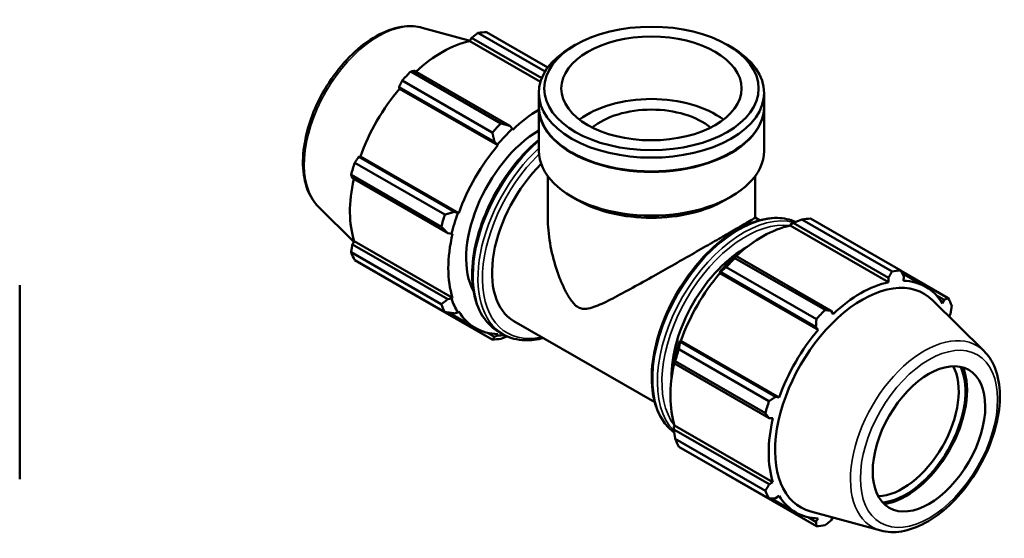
# Model space of a CAD drawing. Header units: millimetres. Extents: x 0 to 1209, y -431 to 833.
# Tile 7 of 7: x 745 to 1209, y 589 to 833. Entities that reach past the tile are written whole.
import ezdxf

# ---------------------------------------------------------------- set-up
doc = ezdxf.new("R2010")
doc.units = ezdxf.units.MM
doc.layers.add('Visible (ANSI)', color=7, linetype='Continuous', lineweight=50)
doc.layers.add('Visible Narrow (ANSI)', color=7, linetype='Continuous', lineweight=35)

msp = doc.modelspace()

# ---------------------------------------------------------------- linework, layer by layer
at = {"layer": 'Visible (ANSI)'}
for p, q in [((934.196, 829.478), (956.78, 823.353)), ((992.12, 808.759), (960.453, 826.995)), ((964.527, 827.39), (993.445, 810.737)), ((956.64, 823.11), (957.516, 824.634)), ((989.96, 803.922), (956.64, 823.11)), ((957.516, 824.634), (990.549, 805.612)), ((1006.406, 821.333), (1004.598, 820.283)), ((1078.143, 821.333), (1079.951, 820.283)), ((928.848, 808.795), (971.346, 784.322)), ((975.543, 783.22), (930.571, 809.118)), ((967.272, 780.024), (924.773, 804.498)), ((923.356, 801.507), (968.328, 775.61)), ((923.548, 800.706), (923.356, 801.507)), ((969.908, 774.009), (923.548, 800.706)), ((989.196, 792.252), (989.196, 798.753)), ((1095.353, 792.252), (1095.353, 798.753)), ((989.196, 771.405), (989.196, 792.007)), ((1095.353, 771.405), (1095.353, 792.007)), ((976.757, 781.815), (975.543, 783.22)), ((976.897, 781.381), (976.757, 781.815)), ((968.328, 775.61), (969.692, 774.363)), ((969.692, 774.363), (969.908, 774.009)), ((1004.811, 770.598), (1004.598, 770.722)), ((1079.738, 770.598), (1079.951, 770.722)), ((902.425, 765.79), (944.924, 741.317)), ((904.303, 768.507), (905.09, 768.737)), ((949.275, 742.61), (904.303, 768.507)), ((951.45, 742.04), (905.09, 768.737)), ((943.236, 735.634), (900.738, 760.107)), ((901.315, 758.444), (946.286, 732.547)), ((993.442, 739.903), (993.442, 759.425)), ((1091.107, 739.903), (1091.107, 759.425)), ((1007.612, 748.125), (1004.598, 749.875)), ((1076.937, 748.125), (1079.951, 749.875)), ((885.473, 744.868), (902.015, 728.499)), ((951.036, 742.051), (949.275, 742.61)), ((951.45, 742.04), (951.036, 742.051)), ((1091.107, 739.906), (1093.237, 738.679)), ((1155.701, 714.559), (1113.203, 739.032)), ((1117.277, 739.427), (1159.775, 714.954)), ((1107.652, 736.148), (1107.792, 736.743)), ((1107.652, 736.148), (1154.011, 709.451)), ((1107.792, 736.743), (1109.006, 737.397)), ((1109.006, 737.397), (1153.977, 711.499)), ((901.315, 727.291), (902.195, 728.809)), ((948.555, 702.112), (902.195, 728.809)), ((946.286, 732.547), (948.11, 732.197)), ((948.11, 732.197), (948.555, 732.291)), ((946.286, 701.394), (901.315, 727.291)), ((900.738, 723.566), (943.236, 699.093)), ((944.924, 695.354), (902.425, 719.828)), ((1082.061, 721.88), (1081.409, 721.55)), ((1081.598, 720.832), (1124.096, 696.359)), ((1127.033, 695.983), (1082.061, 721.88)), ((1120.022, 692.061), (1077.524, 716.535)), ((1182.123, 701.985), (1159.849, 714.812)), ((1074.344, 714.098), (1074.846, 714.27)), ((1074.559, 713.744), (1074.344, 714.098)), ((1074.559, 713.744), (1120.919, 687.047)), ((1074.846, 714.27), (1119.818, 688.373)), ((1153.977, 711.499), (1154.011, 709.451)), ((1160.423, 713.699), (1171.591, 707.268)), ((1161.001, 710.129), (1161.193, 712.199)), ((744.531, 708.057), (744.531, 616.631)), ((924.773, 706.858), (967.272, 682.385)), ((948.11, 701.693), (946.286, 701.394)), ((948.555, 702.112), (948.11, 701.693)), ((1199.076, 676.944), (1174.79, 700.976)), ((1176.596, 703.244), (1180.245, 701.142)), ((1180.245, 701.142), (1179.458, 699.417)), ((946.702, 695.113), (959.318, 687.848)), ((949.275, 694.773), (951.036, 695.21)), ((951.036, 695.21), (951.45, 695.698)), ((1127.909, 694.42), (1127.033, 695.983)), ((1182.533, 693.313), (1183.234, 694.521)), ((977.456, 691.112), (1043.833, 652.888)), ((1119.818, 688.373), (1120.919, 687.047)), ((968.328, 683.716), (965.067, 685.594)), ((969.692, 684.384), (968.328, 683.716)), ((969.908, 684.987), (969.692, 684.384)), ((970.204, 686.149), (972.443, 684.859)), ((1055.176, 677.827), (1097.674, 653.354)), ((1055.794, 681.27), (1055.688, 681.786)), ((1055.688, 681.786), (1056.102, 681.775)), ((1100.765, 655.372), (1055.794, 681.27)), ((1056.102, 681.775), (1102.462, 655.078)), ((1052.762, 671.932), (1052.805, 671.207)), ((1052.805, 671.207), (1097.776, 645.309)), ((1095.986, 647.671), (1053.488, 672.144)), ((1102.462, 655.078), (1100.765, 655.372)), ((1097.776, 645.309), (1099.567, 645.33)), ((1052.762, 641.428), (1053.207, 641.847)), ((1052.805, 640.054), (1052.762, 641.428)), ((1053.207, 641.847), (1099.567, 615.15)), ((1097.776, 614.156), (1052.805, 640.054)), ((1053.488, 635.603), (1095.986, 611.13)), ((1097.674, 607.391), (1055.176, 631.865)), ((1077.524, 618.895), (1120.022, 594.422)), ((1099.567, 615.15), (1097.776, 614.156)), ((1100.765, 607.535), (1102.462, 608.736)), ((1098.934, 607.448), (1110.329, 600.886)), ((1150.352, 592.334), (1117.377, 601.277)), ((1119.818, 596.479), (1116.078, 598.632)), ((1120.919, 598.025), (1119.818, 596.479)), ((1127.033, 597.178), (1127.769, 598.459))]:
    msp.add_line(p, q, dxfattribs=at)
for centre, major_axis, ratio, start_param, end_param in [((944.65, 767.124), (32.936, 57.195), 0.5780931, 0.3435016, 0.4380292), ((943.589, 767.735), (30.631, 53.191), 0.5780931, 0.4780318, 1.0719493), ((1042.274, 798.753), (-53.079, 0), 0.5758617, 5.5016397, 10.2063236), ((944.65, 767.124), (-32.936, -57.195), 0.5780931, 4.2704924, 4.36502), ((943.589, 767.735), (30.631, 53.191), 0.5780931, 1.26343, 1.8742952), ((1042.274, 771.405), (-42.463, 0), 0.5758617, 3.787353, 5.6374249), ((989.948, 741.039), (-30.631, -53.191), 0.5780931, 3.9424038, 4.2304897), ((1042.274, 792.007), (-53.079, 0), 0.5758617, 6.2791733, 9.42879), ((1042.274, 792.252), (-53.079, 0), 0.5758617, 0, 3.1415927), ((1042.274, 771.405), (-33.75, 0), 0.5758617, 3.7416446, 5.6831334), ((987.148, 742.651), (-32.936, -57.195), 0.5780931, 4.2704924, 4.36502), ((989.948, 741.039), (-24.702, -42.896), 0.5780931, 3.9465676, 5.9466519), ((989.948, 741.039), (30.96, 53.763), 0.5780931, 1.0888971, 1.26343), ((989.948, 741.039), (-30.631, -53.191), 0.5780931, 4.4050227, 5.0158879), ((1042.274, 771.405), (-53.079, 0), 0.5758617, 0, 3.1415927), ((1042.274, 792.007), (52.779, 0), 0.5758617, 3.9231383, 5.5016397), ((944.65, 767.124), (-32.936, -57.195), 0.5780931, 5.0558906, 5.1504181), ((1002.158, 734.008), (-24.702, -42.896), 0.5780931, 4.2710997, 6.2831853), ((943.589, 767.735), (30.631, 53.191), 0.5780931, 2.0656152, 2.6596934), ((1042.274, 767.933), (48.832, 0), 0.5758617, 3.9231383, 5.5016397), ((987.148, 742.651), (-32.936, -57.195), 0.5780931, 5.0558906, 5.1504181), ((989.948, 741.039), (30.96, 53.763), 0.5780931, 1.8742952, 2.0488282), ((1097.4, 679.161), (32.936, 57.195), 0.5780931, 0.3435016, 0.4380292), ((1094.6, 680.774), (30.631, 53.191), 0.5780931, 0.4780318, 1.0719493), ((989.948, 741.039), (-30.631, -53.191), 0.5780931, 5.1904208, 5.8012861), ((1086.751, 685.294), (-24.702, -42.896), 0.5780931, 3.9044513, 5.5203267), ((944.65, 767.124), (-32.936, -57.195), 0.5780931, 5.8412887, 5.9358163), ((1094.6, 680.774), (-30.96, -53.763), 0.5780931, 4.2304897, 4.4050227), ((1097.4, 679.161), (32.936, 57.195), 0.5780931, 1.1288997, 1.2234273), ((1139.899, 654.688), (32.936, 57.195), 0.5780931, 0.3435016, 0.4380292), ((1094.6, 680.774), (30.631, 53.191), 0.5780931, 1.26343, 1.8742952), ((1141.694, 653.654), (29.037, 50.424), 0.5780931, 6.1320197, 9.5759436), ((1140.96, 654.077), (30.631, 53.191), 0.5780931, 5.975819, 6.5866842), ((1140.96, 654.077), (-30.631, -53.191), 0.5780931, 3.6196245, 4.2304897), ((989.948, 741.039), (-30.96, -53.763), 0.5780931, 5.8012861, 5.975819), ((1139.899, 654.688), (32.936, 57.195), 0.5780931, 5.8412887, 5.9358163), ((987.148, 742.651), (-32.936, -57.195), 0.5780931, 5.8412887, 5.9358163), ((1139.899, 654.688), (-32.936, -57.195), 0.5780931, 4.2704924, 4.36502), ((989.948, 741.039), (-30.631, -53.191), 0.5780931, 5.975819, 6.5866842), ((1140.96, 654.077), (-30.631, -53.191), 0.5780931, 4.4050227, 5.0158879), ((987.148, 742.651), (-32.936, -57.195), 0.5780931, 0.3435016, 0.4380292), ((989.948, 741.039), (-30.96, -53.763), 0.5780931, 0.3034989, 0.3889272), ((1094.6, 680.774), (-30.96, -53.763), 0.5780931, 5.0158879, 5.1904208), ((1097.4, 679.161), (32.936, 57.195), 0.5780931, 1.9142979, 2.0088255), ((1094.6, 680.774), (30.631, 53.191), 0.5780931, 2.0656152, 2.6596934), ((1160.597, 642.769), (18.714, 32.497), 0.5780931, 3.4805284, 5.9442496), ((1162.188, 641.853), (-19.837, -34.447), 0.5780931, 0.3835214, 2.7580713), ((1162.188, 641.853), (20.349, 35.337), 0.5780931, 3.565541, 5.8592369), ((1139.899, 654.688), (-32.936, -57.195), 0.5780931, 5.0558906, 5.1504181), ((1140.96, 654.077), (-30.631, -53.191), 0.5780931, 5.1904208, 5.8012861), ((1097.4, 679.161), (-32.936, -57.195), 0.5780931, 5.8412887, 5.9358163), ((1139.899, 654.688), (-32.936, -57.195), 0.5780931, 5.8412887, 5.9358163), ((1140.96, 654.077), (-30.631, -53.191), 0.5780931, 5.975819, 6.5866842), ((1139.899, 654.688), (-32.936, -57.195), 0.5780931, 0.3435016, 0.4380292)]:
    msp.add_ellipse(centre, major_axis=major_axis, ratio=ratio, start_param=start_param, end_param=end_param, dxfattribs=at)
for centre, major_axis, ratio in [((1042.274, 800.836), (-50.531, 0), 0.5758617), ((1042.274, 800.836), (-42.463, 0), 0.5758617), ((1173.089, 635.575), (-18.714, -32.497), 0.5780931)]:
    msp.add_ellipse(centre, major_axis=major_axis, ratio=ratio, dxfattribs=at)
for points, knots in [([(885.473, 744.868), (883.216, 747.101), (881.464, 749.904), (878.888, 756.591), (878.174, 760.564), (877.931, 769.257), (878.46, 774.007), (880.706, 783.678), (882.423, 788.597), (886.843, 798.116), (889.542, 802.716), (895.666, 811.173), (899.09, 815.028), (906.372, 821.625), (910.231, 824.361), (918.054, 828.377), (922.023, 829.661), (928.754, 830.374), (931.565, 830.192), (934.196, 829.478)], [4.0762227, 4.0762227, 4.0762227, 4.0762227, 4.3628686, 4.3628686, 4.6805889, 4.6805889, 5.0130399, 5.0130399, 5.3448759, 5.3448759, 5.6749555, 5.6749555, 6.0051211, 6.0051211, 6.3371362, 6.3371362, 6.6692624, 6.6692624, 6.9154842, 6.9154842, 6.9154842, 6.9154842]), ([(989.196, 776.645), (985.763, 773.773), (982.442, 770.448), (975.499, 762.237), (971.994, 757.168), (966.004, 746.491), (963.52, 740.884), (959.819, 729.681), (958.604, 724.086), (957.583, 713.454), (957.778, 708.419), (959.604, 699.433), (961.231, 695.475), (965.357, 689.715), (967.611, 687.642), (970.204, 686.149)], [6.5050197, 6.5050197, 6.5050197, 6.5050197, 6.7664309, 6.7664309, 7.0900001, 7.0900001, 7.4132796, 7.4132796, 7.7369243, 7.7369243, 8.0612984, 8.0612984, 8.3843095, 8.3843095, 8.6413135, 8.6413135, 8.6413135, 8.6413135]), ([(993.442, 739.903), (993.442, 735.974), (993.812, 731.903), (995.18, 723.829), (996.178, 719.827), (998.008, 714.154), (998.669, 712.33), (1000.083, 708.829), (1000.835, 707.153), (1002.447, 703.981), (1003.291, 702.5), (1004.733, 700.459), (1005.242, 699.811), (1006.378, 698.619), (1007.004, 698.072), (1007.745, 697.645)], [31.1905549, 31.1905549, 31.1905549, 31.1905549, 32.4470327, 32.4470327, 33.7035105, 33.7035105, 34.3317494, 34.3317494, 34.9599883, 34.9599883, 35.5882272, 35.5882272, 35.9023467, 35.9023467, 36.2164661, 36.2164661, 36.2164661, 36.2164661]), ([(1007.745, 697.645), (1008.485, 697.219), (1009.156, 697.019), (1010.432, 696.822), (1011.036, 696.829), (1012.825, 697.01), (1013.981, 697.339), (1016.399, 698.19), (1017.643, 698.717), (1020.244, 699.905), (1021.599, 700.569), (1025.864, 702.731), (1028.943, 704.387), (1035.423, 707.94), (1038.825, 709.84), (1045.039, 713.338), (1047.988, 715.008), (1054.023, 718.437), (1057.109, 720.198), (1063.173, 723.664), (1066.157, 725.373), (1071.786, 728.603), (1074.43, 730.123), (1079.178, 732.857), (1081.325, 734.096), (1085, 736.224), (1086.529, 737.114), (1088.913, 738.512), (1089.772, 739.024), (1090.868, 739.701), (1091.107, 739.866), (1091.107, 739.903)], [0, 0, 0, 0, 0.3141195, 0.3141195, 0.6282389, 0.6282389, 1.2564778, 1.2564778, 1.8847167, 1.8847167, 2.5129556, 2.5129556, 3.7694334, 3.7694334, 5.0259113, 5.0259113, 6.0329626, 6.0329626, 7.0400139, 7.0400139, 8.0470652, 8.0470652, 9.0541165, 9.0541165, 10.0611678, 10.0611678, 11.0682192, 11.0682192, 12.0752705, 12.0752705, 13.0823218, 13.0823218, 13.0823218, 13.0823218]), ([(1110.261, 737.893), (1107.649, 739.06), (1104.763, 739.685), (1097.807, 739.857), (1093.634, 739.052), (1085.029, 735.749), (1080.592, 733.203), (1071.967, 726.638), (1067.782, 722.616), (1060.092, 713.522), (1056.587, 708.454), (1050.597, 697.776), (1048.113, 692.17), (1044.412, 680.967), (1043.198, 675.372), (1042.176, 664.74), (1042.372, 659.705), (1044.198, 650.718), (1045.824, 646.76), (1049.52, 641.602), (1051.165, 639.929), (1053.023, 638.584)], [5.5589904, 5.5589904, 5.5589904, 5.5589904, 5.804097, 5.804097, 6.1186154, 6.1186154, 6.4421233, 6.4421233, 6.7664309, 6.7664309, 7.0900001, 7.0900001, 7.4132796, 7.4132796, 7.7369243, 7.7369243, 8.0612984, 8.0612984, 8.3843095, 8.3843095, 8.5808224, 8.5808224, 8.5808224, 8.5808224]), ([(972.443, 684.859), (975.513, 683.091), (979.049, 682.146), (985.553, 681.985), (988.402, 682.353), (991.311, 683.133)], [2.3581282, 2.3581282, 2.3581282, 2.3581282, 2.66250431, 2.66250431, 2.88136648, 2.88136648, 2.88136648, 2.88136648]), ([(1150.352, 592.334), (1153.416, 591.503), (1156.72, 591.394), (1163.797, 592.523), (1167.592, 593.9), (1175.232, 598.053), (1179.075, 600.895), (1186.312, 607.692), (1189.705, 611.645), (1195.719, 620.246), (1198.343, 624.889), (1202.583, 634.431), (1204.199, 639.327), (1206.25, 648.937), (1206.679, 653.647), (1206.226, 662.43), (1205.345, 666.507), (1202.583, 672.686), (1201.014, 675.026), (1199.076, 676.944)], [2.5092938, 2.5092938, 2.5092938, 2.5092938, 2.7959397, 2.7959397, 3.11366, 3.11366, 3.446111, 3.446111, 3.777947, 3.777947, 4.1080266, 4.1080266, 4.4381921, 4.4381921, 4.7702072, 4.7702072, 5.1023335, 5.1023335, 5.3485553, 5.3485553, 5.3485553, 5.3485553])]:
    msp.add_open_spline(points, degree=3, knots=knots, dxfattribs=at)
for points, weights in [([(960.453, 826.995), (958.948, 825.794), (957.516, 824.634)], [1, 1.00132330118, 1.00182986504]), ([(930.571, 809.118), (929.721, 808.963), (928.848, 808.795)], [1.00182986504, 1.00132330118, 1]), ([(924.773, 804.498), (924.044, 802.975), (923.356, 801.507)], [1, 1.00132330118, 1.00182986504]), ([(975.543, 783.22), (973.505, 783.749), (971.346, 784.322)], [1.0061992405, 1.01186200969, 1.01672598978]), ([(967.272, 780.024), (967.829, 777.762), (968.328, 775.61)], [1.01672598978, 1.01186200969, 1.0061992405]), ([(904.303, 768.507), (903.378, 767.18), (902.425, 765.79)], [1.00182986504, 1.00132330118, 1]), ([(900.738, 760.107), (901.026, 759.262), (901.315, 758.444)], [1, 1.00132330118, 1.00182986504]), ([(949.275, 742.61), (947.162, 741.966), (944.924, 741.317)], [1.0061992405, 1.01186200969, 1.01672598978]), ([(1109.006, 737.397), (1111.043, 738.208), (1113.203, 739.032)], [1.0061992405, 1.01186200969, 1.01672598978]), ([(943.236, 735.634), (944.811, 734.049), (946.286, 732.547)], [1.01672598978, 1.01186200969, 1.0061992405]), ([(901.315, 727.291), (901.026, 725.47), (900.738, 723.566)], [1.00182986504, 1.00132330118, 1]), ([(1081.598, 720.832), (1081.816, 721.377), (1082.061, 721.88)], [1.01672598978, 1.01186200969, 1.0061992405]), ([(1074.846, 714.27), (1076.139, 715.39), (1077.524, 716.535)], [1.0061992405, 1.01186200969, 1.01672598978]), ([(1159.775, 714.954), (1160.504, 713.545), (1161.193, 712.199)], [1, 1.00132330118, 1.00182986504]), ([(1153.977, 711.499), (1154.828, 712.994), (1155.701, 714.559)], [1.00182986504, 1.00132330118, 1]), ([(924.7, 707.001), (924.737, 706.93), (924.773, 706.858)], [1.00013132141, 1.00006669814, 1]), ([(946.286, 701.394), (944.811, 700.256), (943.236, 699.093)], [1.0061992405, 1.01186200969, 1.01672598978]), ([(1180.245, 701.142), (1181.171, 701.551), (1182.123, 701.985)], [1.00182986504, 1.00132330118, 1]), ([(1124.096, 696.359), (1125.6, 696.164), (1127.033, 695.983)], [1, 1.00132330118, 1.00182986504]), ([(1183.811, 698.246), (1183.522, 696.342), (1183.234, 694.521)], [1, 1.00132330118, 1.00182986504]), ([(944.924, 695.354), (947.162, 695.047), (949.275, 694.773)], [1.01672598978, 1.01186200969, 1.0061992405]), ([(1119.818, 688.373), (1119.924, 690.176), (1120.022, 692.061)], [1.00182986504, 1.00132330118, 1]), ([(968.328, 683.716), (967.829, 683.054), (967.272, 682.385)], [1.0061992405, 1.01186200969, 1.01672598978]), ([(971.346, 682.78), (972.847, 683.353), (974.288, 683.919)], [1.01672598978, 1.01334097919, 1.00956909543]), ([(1055.176, 677.827), (1055.473, 679.594), (1055.794, 681.27)], [1.01672598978, 1.01186200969, 1.0061992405]), ([(1052.805, 671.207), (1053.121, 671.677), (1053.488, 672.144)], [1.0061992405, 1.01186200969, 1.01672598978]), ([(1097.674, 653.354), (1099.257, 654.38), (1100.765, 655.372)], [1, 1.00132330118, 1.00182986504]), ([(1097.776, 645.309), (1096.906, 646.463), (1095.986, 647.671)], [1.00182986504, 1.00132330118, 1]), ([(1053.488, 635.603), (1053.121, 637.884), (1052.805, 640.054)], [1.01672598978, 1.01186200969, 1.0061992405]), ([(1077.524, 618.895), (1077.454, 618.986), (1077.384, 619.075)], [1.01672598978, 1.01647940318, 1.01623076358]), ([(1095.986, 611.13), (1096.906, 612.671), (1097.776, 614.156)], [1, 1.00132330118, 1.00182986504]), ([(1100.765, 607.535), (1099.257, 607.461), (1097.674, 607.391)], [1.00182986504, 1.00132330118, 1]), ([(1120.022, 594.422), (1119.924, 595.468), (1119.818, 596.479)], [1, 1.00132330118, 1.00182986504]), ([(1127.033, 597.178), (1125.6, 596.018), (1124.096, 594.817)], [1.00182986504, 1.00132330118, 1])]:
    msp.add_rational_spline(points, weights, degree=2, dxfattribs=at)
at = {"layer": 'Visible Narrow (ANSI)'}
for centre, major_axis, start_param, end_param in [((913.56, 785.028), (24.643, 42.793), 0.1511656, 2.9904271), ((998.858, 735.908), (-28.654, -49.759), 4.1653405, 6.2831853), ((1001.097, 734.618), (-28.654, -49.759), 4.222553, 6.2831853), ((1002.158, 734.008), (-27.906, -48.459), 4.2570999, 6.7670726), ((1083.452, 687.194), (-28.654, -49.759), 3.2040802, 6.2194076), ((1085.691, 685.904), (28.654, 49.759), 0.1546636, 2.9854686), ((1086.751, 685.294), (-27.906, -48.459), 3.3689634, 6.0521795), ((1170.989, 636.784), (24.643, 42.793), 6.1320197, 9.5759436)]:
    msp.add_ellipse(centre, major_axis=major_axis, ratio=0.5780931, start_param=start_param, end_param=end_param, dxfattribs=at)
msp.add_ellipse((1173.089, 635.575), major_axis=(-22.812, -39.614), ratio=0.5780931, dxfattribs=at)

doc.saveas('drawing.dxf')
